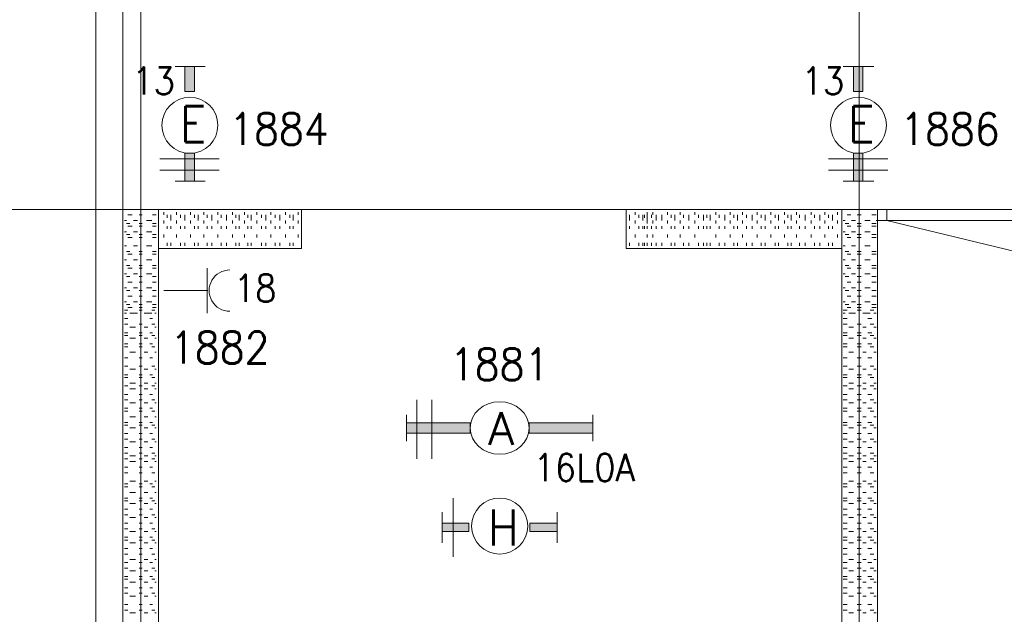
# Model space of a CAD drawing. Header units: metres. Extents: x -167 to -48, y -1901 to -1817.
# Tile 7 of 55: x -152.13 to -146.64, y -1855.02 to -1851.7. Entities that reach past the tile are written whole.
import ezdxf
from ezdxf.enums import TextEntityAlignment as Align

# ---------------------------------------------------------------- set-up
doc = ezdxf.new("R2010")
doc.units = ezdxf.units.M
doc.header["$MEASUREMENT"] = 0
doc.layers.add('Level 1', color=1, linetype='Continuous', lineweight=0)
doc.styles.add('Style-STANDARD', font='STANDARD.shx')

# ---------------------------------------------------------------- blocks, each defined once
blk = doc.blocks.new('1260')
at = {"layer": 'Level 1', "color": 1, "linetype": 'Continuous', "lineweight": 0}
for p, q in [((-630.0001, -100), (-630.0001, 100)), ((630.0001, -100), (630.0001, 100))]:
    blk.add_line(p, q, dxfattribs=at)
blk.add_circle((0, 0), 200, dxfattribs=at)
at = {"layer": 'Level 1', "color": 1, "linetype": 'Continuous', "lineweight": 0, "extrusion": (0, 0, -1)}
blk.add_solid([(200, 40), (630.0001, 40), (200, -40), (630.0001, -40)], dxfattribs=at)
at = {"layer": 'Level 1', "color": 1, "linetype": 'Continuous', "lineweight": 0}
blk.add_solid([(200, -40), (630.0001, -40), (200, 40), (630.0001, 40)], dxfattribs=at)
for points in [[(-200, 40), (-630.0001, 40), (-630.0001, -40), (-200, -40)], [(200, -40), (630.0001, -40), (630.0001, 40), (200, 40)]]:
    blk.add_3dface(points, dxfattribs=at)
at = {"layer": 'Level 1', "color": 1, "linetype": 'Continuous', "lineweight": 0, "style": 'Style-STANDARD'}
blk.add_text('A', height=250, dxfattribs=at).set_placement((-77.7681, -128.6793))

msp = doc.modelspace()

# ---------------------------------------------------------------- linework, layer by layer
at = {"layer": 'Level 1', "color": 11, "linetype": 'Continuous', "lineweight": 0}
for p, q in [((-151.4546, -1838.6015), (-151.4546, -1865.3203)), ((-147.4507, -1838.6015), (-147.4507, -1865.3359)), ((-153.3511, -1852.7578), (-53.8081, -1852.7578))]:
    msp.add_line(p, q, dxfattribs=at)
at = {"layer": 'Level 1', "color": 1, "linetype": 'Continuous', "lineweight": 0}
for p, q in [((-151.7046, -1843.5547), (-151.7046, -1852.5078)), ((-151.5542, -1849.4921), (-151.5542, -1852.7578)), ((-151.2632, -1851.961), (-151.0952, -1851.961)), ((-147.5405, -1851.961), (-147.3687, -1851.961)), ((-151.7046, -1858.6953), (-151.7046, -1852.5078)), ((-151.3491, -1852.4766), (-151.0171, -1852.4766)), ((-147.6226, -1852.4766), (-147.2905, -1852.4766)), ((-151.3491, -1852.539), (-151.0171, -1852.539)), ((-147.6226, -1852.539), (-147.2905, -1852.539)), ((-151.2632, -1852.6015), (-151.0952, -1852.6015)), ((-147.5405, -1852.6015), (-147.3687, -1852.6015)), ((-151.5542, -1858.5702), (-151.5542, -1852.7578)), ((-150.5581, -1852.7578), (-151.5542, -1852.7578)), ((-151.5542, -1852.7578), (-63.644, -1852.7578)), ((-151.5034, -1852.789), (-151.5269, -1852.789)), ((-151.4468, -1852.789), (-151.4644, -1852.789)), ((-151.3687, -1852.789), (-151.3901, -1852.789)), ((-151.3569, -1858.3671), (-151.3569, -1852.7578)), ((-151.3569, -1852.8202), (-151.3569, -1852.789)), ((-151.3257, -1852.789), (-151.3257, -1852.7734)), ((-151.3081, -1852.8046), (-151.3081, -1852.789)), ((-151.2866, -1852.8202), (-151.2866, -1852.789)), ((-151.2554, -1852.789), (-151.2554, -1852.7734)), ((-151.2339, -1852.8046), (-151.2339, -1852.789)), ((-151.2085, -1852.8202), (-151.2085, -1852.789)), ((-151.1772, -1852.789), (-151.1772, -1852.7734)), ((-151.1558, -1852.8046), (-151.1558, -1852.789)), ((-151.1343, -1852.8202), (-151.1343, -1852.789)), ((-151.103, -1852.789), (-151.103, -1852.7734)), ((-151.0855, -1852.8046), (-151.0855, -1852.789)), ((-151.0581, -1852.8202), (-151.0581, -1852.789)), ((-151.0249, -1852.789), (-151.0249, -1852.7734)), ((-151.0073, -1852.8046), (-151.0073, -1852.789)), ((-150.9761, -1852.8202), (-150.9761, -1852.789)), ((-150.9429, -1852.789), (-150.9429, -1852.7734)), ((-150.9253, -1852.8046), (-150.9253, -1852.789)), ((-150.9058, -1852.8202), (-150.9058, -1852.789)), ((-150.8765, -1852.789), (-150.8765, -1852.7734)), ((-150.8589, -1852.8046), (-150.8589, -1852.789)), ((-150.8394, -1852.8202), (-150.8394, -1852.789)), ((-150.8081, -1852.789), (-150.8081, -1852.7734)), ((-150.7827, -1852.8046), (-150.7827, -1852.789)), ((-150.7573, -1852.8202), (-150.7573, -1852.789)), ((-150.73, -1852.789), (-150.73, -1852.7734)), ((-150.7065, -1852.8046), (-150.7065, -1852.789)), ((-150.6792, -1852.8202), (-150.6792, -1852.789)), ((-150.648, -1852.789), (-150.648, -1852.7734)), ((-150.6245, -1852.8046), (-150.6245, -1852.789)), ((-150.605, -1852.8202), (-150.605, -1852.789)), ((-150.5776, -1852.789), (-150.5776, -1852.7734)), ((-150.5581, -1852.7578), (-150.5581, -1852.9765)), ((-150.5581, -1852.8046), (-150.5581, -1852.789)), ((-148.7495, -1852.7578), (-148.7495, -1852.9765)), ((-147.5483, -1852.7578), (-148.7495, -1852.7578)), ((-148.73, -1852.8202), (-148.73, -1852.789)), ((-148.6987, -1852.789), (-148.6987, -1852.7734)), ((-148.6792, -1852.8046), (-148.6792, -1852.789)), ((-148.6558, -1852.8202), (-148.6558, -1852.789)), ((-148.648, -1852.8046), (-148.648, -1852.789)), ((-148.6323, -1852.789), (-148.6323, -1852.7734)), ((-148.6323, -1852.8202), (-148.6323, -1852.789)), ((-148.6089, -1852.8046), (-148.6089, -1852.789)), ((-148.6011, -1852.789), (-148.6011, -1852.7734)), ((-148.5816, -1852.8046), (-148.5816, -1852.789)), ((-148.5816, -1852.8202), (-148.5816, -1852.789)), ((-148.5503, -1852.8202), (-148.5503, -1852.789)), ((-148.519, -1852.789), (-148.519, -1852.7734)), ((-148.4995, -1852.8046), (-148.4995, -1852.789)), ((-148.478, -1852.8202), (-148.478, -1852.789)), ((-148.4487, -1852.789), (-148.4487, -1852.7734)), ((-148.4292, -1852.8046), (-148.4292, -1852.789)), ((-148.3999, -1852.8202), (-148.3999, -1852.789)), ((-148.3667, -1852.789), (-148.3667, -1852.7734)), ((-148.3472, -1852.8046), (-148.3472, -1852.789)), ((-148.3179, -1852.8202), (-148.3179, -1852.789)), ((-148.3003, -1852.8046), (-148.3003, -1852.789)), ((-148.2808, -1852.8202), (-148.2808, -1852.789)), ((-148.2495, -1852.789), (-148.2495, -1852.7734)), ((-148.2319, -1852.8046), (-148.2319, -1852.789)), ((-148.1987, -1852.8202), (-148.1987, -1852.789)), ((-148.1694, -1852.789), (-148.1694, -1852.7734)), ((-148.1499, -1852.8046), (-148.1499, -1852.789)), ((-148.1284, -1852.8202), (-148.1284, -1852.789)), ((-148.1011, -1852.789), (-148.1011, -1852.7734)), ((-148.0796, -1852.8046), (-148.0796, -1852.789)), ((-148.0464, -1852.8202), (-148.0464, -1852.789)), ((-148.019, -1852.789), (-148.019, -1852.7734)), ((-147.9976, -1852.8046), (-147.9976, -1852.789)), ((-147.9741, -1852.8202), (-147.9741, -1852.789)), ((-147.9429, -1852.789), (-147.9429, -1852.7734)), ((-147.9194, -1852.8046), (-147.9194, -1852.789)), ((-147.8999, -1852.8202), (-147.8999, -1852.789)), ((-147.8667, -1852.789), (-147.8667, -1852.7734)), ((-147.8491, -1852.8046), (-147.8491, -1852.789)), ((-147.8296, -1852.8202), (-147.8296, -1852.789)), ((-147.8003, -1852.789), (-147.8003, -1852.7734)), ((-147.7827, -1852.8046), (-147.7827, -1852.789)), ((-147.7515, -1852.8202), (-147.7515, -1852.789)), ((-147.7183, -1852.789), (-147.7183, -1852.7734)), ((-147.7007, -1852.8046), (-147.7007, -1852.789)), ((-147.6694, -1852.8202), (-147.6694, -1852.789)), ((-147.6421, -1852.789), (-147.6421, -1852.7734)), ((-147.6226, -1852.8046), (-147.6226, -1852.789)), ((-147.5991, -1852.8202), (-147.5991, -1852.789)), ((-147.5718, -1852.789), (-147.5718, -1852.7734)), ((-147.5483, -1860.1484), (-147.5483, -1852.7578)), ((-147.4976, -1852.789), (-147.5171, -1852.789)), ((-147.439, -1852.789), (-147.4624, -1852.789)), ((-147.3569, -1852.789), (-147.3804, -1852.789)), ((-147.3491, -1860.1484), (-147.3491, -1852.7578)), ((-147.2964, -1852.7578), (-147.2964, -1852.8202)), ((-151.5347, -1852.8202), (-151.5464, -1852.8202)), ((-151.5151, -1852.836), (-151.5347, -1852.836)), ((-151.5034, -1852.8516), (-151.5269, -1852.8516)), ((-151.4722, -1852.8202), (-151.4956, -1852.8202)), ((-151.4468, -1852.836), (-151.4644, -1852.836)), ((-151.4468, -1852.8516), (-151.4644, -1852.8516)), ((-151.394, -1852.8202), (-151.4233, -1852.8202)), ((-151.3687, -1852.836), (-151.3901, -1852.836)), ((-151.3687, -1852.8516), (-151.3901, -1852.8516)), ((-151.3569, -1852.8672), (-151.3569, -1852.8516)), ((-151.3257, -1852.836), (-151.3257, -1852.8202)), ((-151.3081, -1852.8672), (-151.3081, -1852.8516)), ((-151.2866, -1852.8672), (-151.2866, -1852.8516)), ((-151.2554, -1852.836), (-151.2554, -1852.8202)), ((-151.2339, -1852.8672), (-151.2339, -1852.8516)), ((-151.2085, -1852.8672), (-151.2085, -1852.8516)), ((-151.1772, -1852.836), (-151.1772, -1852.8202)), ((-151.1558, -1852.8672), (-151.1558, -1852.8516)), ((-151.1343, -1852.8672), (-151.1343, -1852.8516)), ((-151.103, -1852.836), (-151.103, -1852.8202)), ((-151.0855, -1852.8672), (-151.0855, -1852.8516)), ((-151.0581, -1852.8672), (-151.0581, -1852.8516)), ((-151.0249, -1852.836), (-151.0249, -1852.8202)), ((-151.0073, -1852.8672), (-151.0073, -1852.8516)), ((-150.9761, -1852.8672), (-150.9761, -1852.8516)), ((-150.9429, -1852.836), (-150.9429, -1852.8202)), ((-150.9253, -1852.8672), (-150.9253, -1852.8516)), ((-150.9058, -1852.8672), (-150.9058, -1852.8516)), ((-150.8765, -1852.836), (-150.8765, -1852.8202)), ((-150.8589, -1852.8672), (-150.8589, -1852.8516)), ((-150.8394, -1852.8672), (-150.8394, -1852.8516)), ((-150.8081, -1852.836), (-150.8081, -1852.8202)), ((-150.7827, -1852.8672), (-150.7827, -1852.8516)), ((-150.7573, -1852.8672), (-150.7573, -1852.8516)), ((-150.73, -1852.836), (-150.73, -1852.8202)), ((-150.7065, -1852.8672), (-150.7065, -1852.8516)), ((-150.6792, -1852.8672), (-150.6792, -1852.8516)), ((-150.648, -1852.836), (-150.648, -1852.8202)), ((-150.6245, -1852.8672), (-150.6245, -1852.8516)), ((-150.605, -1852.8672), (-150.605, -1852.8516)), ((-150.5776, -1852.836), (-150.5776, -1852.8202)), ((-150.5581, -1852.8672), (-150.5581, -1852.8516)), ((-148.73, -1852.8672), (-148.73, -1852.8516)), ((-148.6987, -1852.836), (-148.6987, -1852.8202)), ((-148.6792, -1852.8672), (-148.6792, -1852.8516)), ((-148.6558, -1852.8672), (-148.6558, -1852.8516)), ((-148.648, -1852.8672), (-148.648, -1852.8516)), ((-148.6323, -1852.836), (-148.6323, -1852.8202)), ((-148.6323, -1852.8672), (-148.6323, -1852.8516)), ((-148.6089, -1852.8672), (-148.6089, -1852.8516)), ((-148.6011, -1852.836), (-148.6011, -1852.8202)), ((-148.5816, -1852.8672), (-148.5816, -1852.8516)), ((-148.5503, -1852.8672), (-148.5503, -1852.8516)), ((-148.519, -1852.836), (-148.519, -1852.8202)), ((-148.4995, -1852.8672), (-148.4995, -1852.8516)), ((-148.478, -1852.8672), (-148.478, -1852.8516)), ((-148.4487, -1852.836), (-148.4487, -1852.8202)), ((-148.4292, -1852.8672), (-148.4292, -1852.8516)), ((-148.3999, -1852.8672), (-148.3999, -1852.8516)), ((-148.3667, -1852.836), (-148.3667, -1852.8202)), ((-148.3472, -1852.8672), (-148.3472, -1852.8516)), ((-148.3179, -1852.8672), (-148.3179, -1852.8516)), ((-148.3003, -1852.8672), (-148.3003, -1852.8516)), ((-148.2808, -1852.8672), (-148.2808, -1852.8516)), ((-148.2495, -1852.836), (-148.2495, -1852.8202)), ((-148.2319, -1852.8672), (-148.2319, -1852.8516)), ((-148.1987, -1852.8672), (-148.1987, -1852.8516)), ((-148.1694, -1852.836), (-148.1694, -1852.8202)), ((-148.1499, -1852.8672), (-148.1499, -1852.8516)), ((-148.1284, -1852.8672), (-148.1284, -1852.8516)), ((-148.1011, -1852.836), (-148.1011, -1852.8202)), ((-148.0796, -1852.8672), (-148.0796, -1852.8516)), ((-148.0464, -1852.8672), (-148.0464, -1852.8516)), ((-148.019, -1852.836), (-148.019, -1852.8202)), ((-147.9976, -1852.8672), (-147.9976, -1852.8516)), ((-147.9741, -1852.8672), (-147.9741, -1852.8516)), ((-147.9429, -1852.836), (-147.9429, -1852.8202)), ((-147.9194, -1852.8672), (-147.9194, -1852.8516)), ((-147.8999, -1852.8672), (-147.8999, -1852.8516)), ((-147.8667, -1852.836), (-147.8667, -1852.8202)), ((-147.8491, -1852.8672), (-147.8491, -1852.8516)), ((-147.8296, -1852.8672), (-147.8296, -1852.8516)), ((-147.8003, -1852.836), (-147.8003, -1852.8202)), ((-147.7827, -1852.8672), (-147.7827, -1852.8516)), ((-147.7515, -1852.8672), (-147.7515, -1852.8516)), ((-147.7183, -1852.836), (-147.7183, -1852.8202)), ((-147.7007, -1852.8672), (-147.7007, -1852.8516)), ((-147.6694, -1852.8672), (-147.6694, -1852.8516)), ((-147.6421, -1852.836), (-147.6421, -1852.8202)), ((-147.6226, -1852.8672), (-147.6226, -1852.8516)), ((-147.5991, -1852.8672), (-147.5991, -1852.8516)), ((-147.5718, -1852.836), (-147.5718, -1852.8202)), ((-147.5288, -1852.8202), (-147.5405, -1852.8202)), ((-147.5093, -1852.836), (-147.5288, -1852.836)), ((-147.4976, -1852.8516), (-147.5171, -1852.8516)), ((-147.4722, -1852.8202), (-147.4936, -1852.8202)), ((-147.439, -1852.836), (-147.4624, -1852.836)), ((-147.439, -1852.8516), (-147.4624, -1852.8516)), ((-147.3901, -1852.8202), (-147.4194, -1852.8202)), ((-147.3569, -1852.836), (-147.3804, -1852.836)), ((-147.3569, -1852.8516), (-147.3804, -1852.8516)), ((-147.3569, -1852.8202), (-143.5659, -1852.8202)), ((-147.2964, -1852.8202), (-146.4565, -1853.0234)), ((-151.5347, -1852.8828), (-151.5464, -1852.8828)), ((-151.5151, -1852.8984), (-151.5347, -1852.8984)), ((-151.4722, -1852.8828), (-151.4956, -1852.8828)), ((-151.4468, -1852.8984), (-151.4644, -1852.8984)), ((-151.394, -1852.8828), (-151.4233, -1852.8828)), ((-151.3687, -1852.8984), (-151.3901, -1852.8984)), ((-151.3257, -1852.9141), (-151.3257, -1852.8984)), ((-151.2554, -1852.9141), (-151.2554, -1852.8984)), ((-151.1772, -1852.9141), (-151.1772, -1852.8984)), ((-151.103, -1852.9141), (-151.103, -1852.8984)), ((-151.0249, -1852.9141), (-151.0249, -1852.8984)), ((-150.9429, -1852.9141), (-150.9429, -1852.8984)), ((-150.8765, -1852.9141), (-150.8765, -1852.8984)), ((-150.8081, -1852.9141), (-150.8081, -1852.8984)), ((-150.73, -1852.9141), (-150.73, -1852.8984)), ((-150.648, -1852.9141), (-150.648, -1852.8984)), ((-150.5776, -1852.9141), (-150.5776, -1852.8984)), ((-148.6987, -1852.9141), (-148.6987, -1852.8984)), ((-148.6323, -1852.9141), (-148.6323, -1852.8984)), ((-148.6011, -1852.9141), (-148.6011, -1852.8984)), ((-148.519, -1852.9141), (-148.519, -1852.8984)), ((-148.4487, -1852.9141), (-148.4487, -1852.8984)), ((-148.3667, -1852.9141), (-148.3667, -1852.8984)), ((-148.2495, -1852.9141), (-148.2495, -1852.8984)), ((-148.1694, -1852.9141), (-148.1694, -1852.8984)), ((-148.1011, -1852.9141), (-148.1011, -1852.8984)), ((-148.019, -1852.9141), (-148.019, -1852.8984)), ((-147.9429, -1852.9141), (-147.9429, -1852.8984)), ((-147.8667, -1852.9141), (-147.8667, -1852.8984)), ((-147.8003, -1852.9141), (-147.8003, -1852.8984)), ((-147.7183, -1852.9141), (-147.7183, -1852.8984)), ((-147.6421, -1852.9141), (-147.6421, -1852.8984)), ((-147.5718, -1852.9141), (-147.5718, -1852.8984)), ((-147.5288, -1852.8828), (-147.5405, -1852.8828)), ((-147.5093, -1852.8984), (-147.5288, -1852.8984)), ((-147.4722, -1852.8828), (-147.4936, -1852.8828)), ((-147.439, -1852.8984), (-147.4624, -1852.8984)), ((-147.3901, -1852.8828), (-147.4194, -1852.8828)), ((-147.3569, -1852.8984), (-147.3804, -1852.8984)), ((-151.5347, -1852.9609), (-151.5464, -1852.9609)), ((-151.5034, -1852.9141), (-151.5269, -1852.9141)), ((-151.4722, -1852.9609), (-151.4956, -1852.9609)), ((-151.4468, -1852.9141), (-151.4644, -1852.9141)), ((-151.394, -1852.9609), (-151.4233, -1852.9609)), ((-151.3687, -1852.9141), (-151.3901, -1852.9141)), ((-151.3569, -1852.9609), (-151.3569, -1852.9453)), ((-151.3081, -1852.9609), (-151.3081, -1852.9453)), ((-151.2866, -1852.9609), (-151.2866, -1852.9453)), ((-151.2339, -1852.9609), (-151.2339, -1852.9453)), ((-151.2085, -1852.9609), (-151.2085, -1852.9453)), ((-151.1558, -1852.9609), (-151.1558, -1852.9453)), ((-151.1343, -1852.9609), (-151.1343, -1852.9453)), ((-151.0855, -1852.9609), (-151.0855, -1852.9453)), ((-151.0581, -1852.9609), (-151.0581, -1852.9453)), ((-151.0073, -1852.9609), (-151.0073, -1852.9453)), ((-150.9761, -1852.9609), (-150.9761, -1852.9453)), ((-150.9253, -1852.9609), (-150.9253, -1852.9453)), ((-150.9058, -1852.9609), (-150.9058, -1852.9453)), ((-150.8589, -1852.9609), (-150.8589, -1852.9453)), ((-150.8394, -1852.9609), (-150.8394, -1852.9453)), ((-150.7827, -1852.9609), (-150.7827, -1852.9453)), ((-150.7573, -1852.9609), (-150.7573, -1852.9453)), ((-150.7065, -1852.9609), (-150.7065, -1852.9453)), ((-150.6792, -1852.9609), (-150.6792, -1852.9453)), ((-150.6245, -1852.9609), (-150.6245, -1852.9453)), ((-150.605, -1852.9609), (-150.605, -1852.9453)), ((-150.5581, -1852.9609), (-150.5581, -1852.9453)), ((-148.73, -1852.9609), (-148.73, -1852.9453)), ((-148.6792, -1852.9609), (-148.6792, -1852.9453)), ((-148.6558, -1852.9609), (-148.6558, -1852.9453)), ((-148.648, -1852.9609), (-148.648, -1852.9453)), ((-148.6323, -1852.9609), (-148.6323, -1852.9453)), ((-148.6089, -1852.9609), (-148.6089, -1852.9453)), ((-148.5816, -1852.9609), (-148.5816, -1852.9453)), ((-148.5503, -1852.9609), (-148.5503, -1852.9453)), ((-148.4995, -1852.9609), (-148.4995, -1852.9453)), ((-148.478, -1852.9609), (-148.478, -1852.9453)), ((-148.4292, -1852.9609), (-148.4292, -1852.9453)), ((-148.3999, -1852.9609), (-148.3999, -1852.9453)), ((-148.3472, -1852.9609), (-148.3472, -1852.9453)), ((-148.3179, -1852.9609), (-148.3179, -1852.9453)), ((-148.3003, -1852.9609), (-148.3003, -1852.9453)), ((-148.2808, -1852.9609), (-148.2808, -1852.9453)), ((-148.2319, -1852.9609), (-148.2319, -1852.9453)), ((-148.1987, -1852.9609), (-148.1987, -1852.9453)), ((-148.1499, -1852.9609), (-148.1499, -1852.9453)), ((-148.1284, -1852.9609), (-148.1284, -1852.9453)), ((-148.0796, -1852.9609), (-148.0796, -1852.9453)), ((-148.0464, -1852.9609), (-148.0464, -1852.9453)), ((-147.9976, -1852.9609), (-147.9976, -1852.9453)), ((-147.9741, -1852.9609), (-147.9741, -1852.9453)), ((-147.9194, -1852.9609), (-147.9194, -1852.9453)), ((-147.8999, -1852.9609), (-147.8999, -1852.9453)), ((-147.8491, -1852.9609), (-147.8491, -1852.9453)), ((-147.8296, -1852.9609), (-147.8296, -1852.9453)), ((-147.7827, -1852.9609), (-147.7827, -1852.9453)), ((-147.7515, -1852.9609), (-147.7515, -1852.9453)), ((-147.7007, -1852.9609), (-147.7007, -1852.9453)), ((-147.6694, -1852.9609), (-147.6694, -1852.9453)), ((-147.6226, -1852.9609), (-147.6226, -1852.9453)), ((-147.5991, -1852.9609), (-147.5991, -1852.9453)), ((-147.5288, -1852.9609), (-147.5405, -1852.9609)), ((-147.4976, -1852.9141), (-147.5171, -1852.9141)), ((-147.4722, -1852.9609), (-147.4936, -1852.9609)), ((-147.439, -1852.9141), (-147.4624, -1852.9141)), ((-147.3901, -1852.9609), (-147.4194, -1852.9609)), ((-147.3569, -1852.9141), (-147.3804, -1852.9141)), ((-151.5151, -1852.9921), (-151.5347, -1852.9921)), ((-151.5034, -1853.0078), (-151.5269, -1853.0078)), ((-151.4468, -1852.9921), (-151.4644, -1852.9921)), ((-151.4468, -1853.0078), (-151.4644, -1853.0078)), ((-151.3687, -1852.9921), (-151.3901, -1852.9921)), ((-151.3687, -1853.0078), (-151.3901, -1853.0078)), ((-151.3569, -1852.9765), (-150.5581, -1852.9765)), ((-148.7495, -1852.9765), (-147.5483, -1852.9765)), ((-147.5093, -1852.9921), (-147.5288, -1852.9921)), ((-147.4976, -1853.0078), (-147.5171, -1853.0078)), ((-147.439, -1852.9921), (-147.4624, -1852.9921)), ((-147.439, -1853.0078), (-147.4624, -1853.0078)), ((-147.3569, -1852.9921), (-147.3804, -1852.9921)), ((-147.3569, -1853.0078), (-147.3804, -1853.0078)), ((-151.5347, -1853.039), (-151.5464, -1853.039)), ((-151.5151, -1853.0703), (-151.5347, -1853.0703)), ((-151.4722, -1853.039), (-151.4956, -1853.039)), ((-151.4468, -1853.0703), (-151.4644, -1853.0703)), ((-151.394, -1853.039), (-151.4233, -1853.039)), ((-151.3687, -1853.0703), (-151.3901, -1853.0703)), ((-147.5288, -1853.039), (-147.5405, -1853.039)), ((-147.5093, -1853.0703), (-147.5288, -1853.0703)), ((-147.4722, -1853.039), (-147.4936, -1853.039)), ((-147.439, -1853.0703), (-147.4624, -1853.0703)), ((-147.3901, -1853.039), (-147.4194, -1853.039)), ((-147.3569, -1853.0703), (-147.3804, -1853.0703)), ((-151.5347, -1853.1172), (-151.5464, -1853.1172)), ((-151.5034, -1853.086), (-151.5269, -1853.086)), ((-151.4722, -1853.1172), (-151.4956, -1853.1172)), ((-151.4468, -1853.086), (-151.4644, -1853.086)), ((-151.394, -1853.1172), (-151.4233, -1853.1172)), ((-151.3687, -1853.086), (-151.3901, -1853.086)), ((-151.0855, -1853.086), (-151.0855, -1853.3359)), ((-147.5288, -1853.1172), (-147.5405, -1853.1172)), ((-147.4976, -1853.086), (-147.5171, -1853.086)), ((-147.4722, -1853.1172), (-147.4936, -1853.1172)), ((-147.439, -1853.086), (-147.4624, -1853.086)), ((-147.3901, -1853.1172), (-147.4194, -1853.1172)), ((-147.3569, -1853.086), (-147.3804, -1853.086)), ((-151.5151, -1853.1328), (-151.5347, -1853.1328)), ((-151.5034, -1853.164), (-151.5269, -1853.164)), ((-151.4468, -1853.1328), (-151.4644, -1853.1328)), ((-151.4468, -1853.164), (-151.4644, -1853.164)), ((-151.3687, -1853.1328), (-151.3901, -1853.1328)), ((-151.3687, -1853.164), (-151.3901, -1853.164)), ((-147.5093, -1853.1328), (-147.5288, -1853.1328)), ((-147.4976, -1853.164), (-147.5171, -1853.164)), ((-147.439, -1853.1328), (-147.4624, -1853.1328)), ((-147.439, -1853.164), (-147.4624, -1853.164)), ((-147.3569, -1853.1328), (-147.3804, -1853.1328)), ((-147.3569, -1853.164), (-147.3804, -1853.164)), ((-151.5347, -1853.1953), (-151.5464, -1853.1953)), ((-151.5151, -1853.2109), (-151.5347, -1853.2109)), ((-151.4722, -1853.1953), (-151.4956, -1853.1953)), ((-151.4468, -1853.2109), (-151.4644, -1853.2109)), ((-151.394, -1853.1953), (-151.4233, -1853.1953)), ((-151.3687, -1853.2109), (-151.3901, -1853.2109)), ((-151.3257, -1853.2109), (-151.0816, -1853.2109)), ((-147.5288, -1853.1953), (-147.5405, -1853.1953)), ((-147.5093, -1853.2109), (-147.5288, -1853.2109)), ((-147.4722, -1853.1953), (-147.4936, -1853.1953)), ((-147.439, -1853.2109), (-147.4624, -1853.2109)), ((-147.3901, -1853.1953), (-147.4194, -1853.1953)), ((-147.3569, -1853.2109), (-147.3804, -1853.2109)), ((-151.5347, -1853.2734), (-151.5464, -1853.2734)), ((-151.5151, -1853.2891), (-151.5347, -1853.2891)), ((-151.5034, -1853.2421), (-151.5269, -1853.2421)), ((-151.4722, -1853.2734), (-151.4956, -1853.2734)), ((-151.4468, -1853.2421), (-151.4644, -1853.2421)), ((-151.4468, -1853.2891), (-151.4644, -1853.2891)), ((-151.394, -1853.2734), (-151.4233, -1853.2734)), ((-151.3687, -1853.2421), (-151.3901, -1853.2421)), ((-151.3687, -1853.2891), (-151.3901, -1853.2891)), ((-147.5288, -1853.2734), (-147.5405, -1853.2734)), ((-147.5093, -1853.2891), (-147.5288, -1853.2891)), ((-147.4976, -1853.2421), (-147.5171, -1853.2421)), ((-147.4722, -1853.2734), (-147.4936, -1853.2734)), ((-147.439, -1853.2421), (-147.4624, -1853.2421)), ((-147.439, -1853.2891), (-147.4624, -1853.2891)), ((-147.3901, -1853.2734), (-147.4194, -1853.2734)), ((-147.3569, -1853.2421), (-147.3804, -1853.2421)), ((-147.3569, -1853.2891), (-147.3804, -1853.2891)), ((-151.5464, -1853.3203), (-151.5269, -1853.3203)), ((-151.5347, -1853.3359), (-151.5464, -1853.3359)), ((-151.5034, -1853.3047), (-151.5269, -1853.3047)), ((-151.5151, -1853.3359), (-151.4839, -1853.3359)), ((-151.4722, -1853.3359), (-151.4956, -1853.3359)), ((-151.4468, -1853.3047), (-151.4644, -1853.3047)), ((-151.4644, -1853.3203), (-151.4468, -1853.3203)), ((-151.4351, -1853.3359), (-151.4155, -1853.3359)), ((-151.394, -1853.3359), (-151.4233, -1853.3359)), ((-151.394, -1853.3203), (-151.3765, -1853.3203)), ((-151.3687, -1853.3047), (-151.3901, -1853.3047)), ((-151.3765, -1853.3359), (-151.3687, -1853.3359)), ((-147.5405, -1853.3203), (-147.5171, -1853.3203)), ((-147.5288, -1853.3359), (-147.5405, -1853.3359)), ((-147.4976, -1853.3047), (-147.5171, -1853.3047)), ((-147.5093, -1853.3359), (-147.4819, -1853.3359)), ((-147.4722, -1853.3359), (-147.4936, -1853.3359)), ((-147.439, -1853.3047), (-147.4624, -1853.3047)), ((-147.4624, -1853.3203), (-147.439, -1853.3203)), ((-147.4312, -1853.3359), (-147.4116, -1853.3359)), ((-147.3901, -1853.3359), (-147.4194, -1853.3359)), ((-147.3901, -1853.3203), (-147.3687, -1853.3203)), ((-147.3569, -1853.3047), (-147.3804, -1853.3047)), ((-147.3687, -1853.3359), (-147.3569, -1853.3359)), ((-151.5464, -1853.3672), (-151.5269, -1853.3672)), ((-151.5464, -1853.3984), (-151.5269, -1853.3984)), ((-151.4644, -1853.3984), (-151.4468, -1853.3984)), ((-151.4038, -1853.3672), (-151.3901, -1853.3672)), ((-151.394, -1853.3984), (-151.3765, -1853.3984)), ((-147.5405, -1853.3672), (-147.5171, -1853.3672)), ((-147.5405, -1853.3984), (-147.5171, -1853.3984)), ((-147.4624, -1853.3984), (-147.439, -1853.3984)), ((-147.4019, -1853.3672), (-147.3804, -1853.3672)), ((-147.3901, -1853.3984), (-147.3687, -1853.3984)), ((-151.5464, -1853.4453), (-151.5269, -1853.4453)), ((-151.5151, -1853.414), (-151.4839, -1853.414)), ((-151.4644, -1853.4453), (-151.4468, -1853.4453)), ((-151.4351, -1853.414), (-151.4155, -1853.414)), ((-151.4038, -1853.4453), (-151.3901, -1853.4453)), ((-151.3765, -1853.414), (-151.3687, -1853.414)), ((-147.5405, -1853.4453), (-147.5171, -1853.4453)), ((-147.5093, -1853.414), (-147.4819, -1853.414)), ((-147.4624, -1853.4453), (-147.439, -1853.4453)), ((-147.4312, -1853.414), (-147.4116, -1853.414)), ((-147.4019, -1853.4453), (-147.3804, -1853.4453)), ((-147.3687, -1853.414), (-147.3569, -1853.414)), ((-151.5464, -1853.4609), (-151.5269, -1853.4609)), ((-151.5464, -1853.5078), (-151.5269, -1853.5078)), ((-151.5151, -1853.4765), (-151.4839, -1853.4765)), ((-151.4644, -1853.4609), (-151.4468, -1853.4609)), ((-151.4644, -1853.5078), (-151.4468, -1853.5078)), ((-151.4351, -1853.4765), (-151.4155, -1853.4765)), ((-151.4038, -1853.5078), (-151.3901, -1853.5078)), ((-151.394, -1853.4609), (-151.3765, -1853.4609)), ((-151.3765, -1853.4765), (-151.3687, -1853.4765)), ((-147.5405, -1853.4609), (-147.5171, -1853.4609)), ((-147.5405, -1853.5078), (-147.5171, -1853.5078)), ((-147.5093, -1853.4765), (-147.4819, -1853.4765)), ((-147.4624, -1853.4609), (-147.439, -1853.4609)), ((-147.4624, -1853.5078), (-147.439, -1853.5078)), ((-147.4312, -1853.4765), (-147.4116, -1853.4765)), ((-147.4019, -1853.5078), (-147.3804, -1853.5078)), ((-147.3901, -1853.4609), (-147.3687, -1853.4609)), ((-147.3687, -1853.4765), (-147.3569, -1853.4765)), ((-151.5464, -1853.5235), (-151.5269, -1853.5235)), ((-151.5151, -1853.5547), (-151.4839, -1853.5547)), ((-151.4644, -1853.5235), (-151.4468, -1853.5235)), ((-151.4351, -1853.5547), (-151.4155, -1853.5547)), ((-151.394, -1853.5235), (-151.3765, -1853.5235)), ((-151.3765, -1853.5547), (-151.3687, -1853.5547)), ((-147.5405, -1853.5235), (-147.5171, -1853.5235)), ((-147.5093, -1853.5547), (-147.4819, -1853.5547)), ((-147.4624, -1853.5235), (-147.439, -1853.5235)), ((-147.4312, -1853.5547), (-147.4116, -1853.5547)), ((-147.3901, -1853.5235), (-147.3687, -1853.5235)), ((-147.3687, -1853.5547), (-147.3569, -1853.5547)), ((-151.5464, -1853.5859), (-151.5269, -1853.5859)), ((-151.4644, -1853.5859), (-151.4468, -1853.5859)), ((-151.4038, -1853.5859), (-151.3901, -1853.5859)), ((-147.5405, -1853.5859), (-147.5171, -1853.5859)), ((-147.4624, -1853.5859), (-147.439, -1853.5859)), ((-147.4019, -1853.5859), (-147.3804, -1853.5859)), ((-151.5464, -1853.6328), (-151.5269, -1853.6328)), ((-151.5151, -1853.6484), (-151.4839, -1853.6484)), ((-151.4644, -1853.6328), (-151.4468, -1853.6328)), ((-151.4351, -1853.6484), (-151.4155, -1853.6484)), ((-151.394, -1853.6328), (-151.3765, -1853.6328)), ((-151.3765, -1853.6484), (-151.3687, -1853.6484)), ((-147.5405, -1853.6328), (-147.5171, -1853.6328)), ((-147.5093, -1853.6484), (-147.4819, -1853.6484)), ((-147.4624, -1853.6328), (-147.439, -1853.6328)), ((-147.4312, -1853.6484), (-147.4116, -1853.6484)), ((-147.3901, -1853.6328), (-147.3687, -1853.6328)), ((-147.3687, -1853.6484), (-147.3569, -1853.6484)), ((-151.5464, -1853.6796), (-151.5269, -1853.6796)), ((-151.5464, -1853.6952), (-151.5269, -1853.6952)), ((-151.5151, -1853.7266), (-151.4839, -1853.7266)), ((-151.4644, -1853.6796), (-151.4468, -1853.6796)), ((-151.4644, -1853.6952), (-151.4468, -1853.6952)), ((-151.4351, -1853.7266), (-151.4155, -1853.7266)), ((-151.4038, -1853.6796), (-151.3901, -1853.6796)), ((-151.394, -1853.6952), (-151.3765, -1853.6952)), ((-151.3765, -1853.7266), (-151.3687, -1853.7266)), ((-147.5405, -1853.6796), (-147.5171, -1853.6796)), ((-147.5405, -1853.6952), (-147.5171, -1853.6952)), ((-147.5093, -1853.7266), (-147.4819, -1853.7266)), ((-147.4624, -1853.6796), (-147.439, -1853.6796)), ((-147.4624, -1853.6952), (-147.439, -1853.6952)), ((-147.4312, -1853.7266), (-147.4116, -1853.7266)), ((-147.4019, -1853.6796), (-147.3804, -1853.6796)), ((-147.3901, -1853.6952), (-147.3687, -1853.6952)), ((-147.3687, -1853.7266), (-147.3569, -1853.7266)), ((-151.5464, -1853.7422), (-151.5269, -1853.7422)), ((-151.5151, -1853.7578), (-151.4839, -1853.7578)), ((-151.4644, -1853.7422), (-151.4468, -1853.7422)), ((-151.4351, -1853.7578), (-151.4155, -1853.7578)), ((-151.394, -1853.7422), (-151.3765, -1853.7422)), ((-151.3765, -1853.7578), (-151.3687, -1853.7578)), ((-147.5405, -1853.7422), (-147.5171, -1853.7422)), ((-147.5093, -1853.7578), (-147.4819, -1853.7578)), ((-147.4624, -1853.7422), (-147.439, -1853.7422)), ((-147.4312, -1853.7578), (-147.4116, -1853.7578)), ((-147.3901, -1853.7422), (-147.3687, -1853.7422)), ((-147.3687, -1853.7578), (-147.3569, -1853.7578)), ((-151.5464, -1853.7891), (-151.5269, -1853.7891)), ((-151.5464, -1853.8203), (-151.5269, -1853.8203)), ((-151.5151, -1853.8359), (-151.4839, -1853.8359)), ((-151.4644, -1853.7891), (-151.4468, -1853.7891)), ((-151.4644, -1853.8203), (-151.4468, -1853.8203)), ((-151.4351, -1853.8359), (-151.4155, -1853.8359)), ((-151.4038, -1853.7891), (-151.3901, -1853.7891)), ((-151.394, -1853.8203), (-151.3765, -1853.8203)), ((-151.3765, -1853.8359), (-151.3687, -1853.8359)), ((-149.9155, -1853.8203), (-149.9155, -1854.1484)), ((-149.8335, -1853.8203), (-149.8335, -1854.1484)), ((-147.5405, -1853.7891), (-147.5171, -1853.7891)), ((-147.5405, -1853.8203), (-147.5171, -1853.8203)), ((-147.5093, -1853.8359), (-147.4819, -1853.8359)), ((-147.4624, -1853.7891), (-147.439, -1853.7891)), ((-147.4624, -1853.8203), (-147.439, -1853.8203)), ((-147.4312, -1853.8359), (-147.4116, -1853.8359)), ((-147.4019, -1853.7891), (-147.3804, -1853.7891)), ((-147.3901, -1853.8203), (-147.3687, -1853.8203)), ((-147.3687, -1853.8359), (-147.3569, -1853.8359)), ((-151.5464, -1853.8671), (-151.5269, -1853.8671)), ((-151.5464, -1853.8828), (-151.5269, -1853.8828)), ((-151.4644, -1853.8671), (-151.4468, -1853.8671)), ((-151.4644, -1853.8828), (-151.4468, -1853.8828)), ((-151.4038, -1853.8671), (-151.3901, -1853.8671)), ((-151.394, -1853.8828), (-151.3765, -1853.8828)), ((-147.5405, -1853.8671), (-147.5171, -1853.8671)), ((-147.5405, -1853.8828), (-147.5171, -1853.8828)), ((-147.4624, -1853.8671), (-147.439, -1853.8671)), ((-147.4624, -1853.8828), (-147.439, -1853.8828)), ((-147.4019, -1853.8671), (-147.3804, -1853.8671)), ((-147.3901, -1853.8828), (-147.3687, -1853.8828)), ((-151.5464, -1853.9454), (-151.5269, -1853.9454)), ((-151.5151, -1853.914), (-151.4839, -1853.914)), ((-151.4644, -1853.9454), (-151.4468, -1853.9454)), ((-151.4351, -1853.914), (-151.4155, -1853.914)), ((-151.4038, -1853.9454), (-151.3901, -1853.9454)), ((-151.3765, -1853.914), (-151.3687, -1853.914)), ((-147.5405, -1853.9454), (-147.5171, -1853.9454)), ((-147.5093, -1853.914), (-147.4819, -1853.914)), ((-147.4624, -1853.9454), (-147.439, -1853.9454)), ((-147.4312, -1853.914), (-147.4116, -1853.914)), ((-147.4019, -1853.9454), (-147.3804, -1853.9454)), ((-147.3687, -1853.914), (-147.3569, -1853.914)), ((-151.5464, -1853.961), (-151.5269, -1853.961)), ((-151.5151, -1853.9766), (-151.4839, -1853.9766)), ((-151.4644, -1853.961), (-151.4468, -1853.961)), ((-151.4351, -1853.9766), (-151.4155, -1853.9766)), ((-151.394, -1853.961), (-151.3765, -1853.961)), ((-151.3765, -1853.9766), (-151.3687, -1853.9766)), ((-147.5405, -1853.961), (-147.5171, -1853.961)), ((-147.5093, -1853.9766), (-147.4819, -1853.9766)), ((-147.4624, -1853.961), (-147.439, -1853.961)), ((-147.4312, -1853.9766), (-147.4116, -1853.9766)), ((-147.3901, -1853.961), (-147.3687, -1853.961)), ((-147.3687, -1853.9766), (-147.3569, -1853.9766)), ((-151.5464, -1854.0078), (-151.5269, -1854.0078)), ((-151.5464, -1854.039), (-151.5269, -1854.039)), ((-151.5151, -1854.0547), (-151.4839, -1854.0547)), ((-151.4644, -1854.0078), (-151.4468, -1854.0078)), ((-151.4644, -1854.039), (-151.4468, -1854.039)), ((-151.4351, -1854.0547), (-151.4155, -1854.0547)), ((-151.4038, -1854.0078), (-151.3901, -1854.0078)), ((-151.394, -1854.039), (-151.3765, -1854.039)), ((-151.3765, -1854.0547), (-151.3687, -1854.0547)), ((-147.5405, -1854.0078), (-147.5171, -1854.0078)), ((-147.5405, -1854.039), (-147.5171, -1854.039)), ((-147.5093, -1854.0547), (-147.4819, -1854.0547)), ((-147.4624, -1854.0078), (-147.439, -1854.0078)), ((-147.4624, -1854.039), (-147.439, -1854.039)), ((-147.4312, -1854.0547), (-147.4116, -1854.0547)), ((-147.4019, -1854.0078), (-147.3804, -1854.0078)), ((-147.3901, -1854.039), (-147.3687, -1854.039)), ((-147.3687, -1854.0547), (-147.3569, -1854.0547)), ((-151.5464, -1854.0859), (-151.5269, -1854.0859)), ((-151.4644, -1854.0859), (-151.4468, -1854.0859)), ((-151.4038, -1854.0859), (-151.3901, -1854.0859)), ((-147.5405, -1854.0859), (-147.5171, -1854.0859)), ((-147.4624, -1854.0859), (-147.439, -1854.0859)), ((-147.4019, -1854.0859), (-147.3804, -1854.0859)), ((-151.5464, -1854.1171), (-151.5269, -1854.1171)), ((-151.5464, -1854.1484), (-151.5269, -1854.1484)), ((-151.5151, -1854.1327), (-151.4839, -1854.1327)), ((-151.5151, -1854.164), (-151.4839, -1854.164)), ((-151.4644, -1854.1171), (-151.4468, -1854.1171)), ((-151.4644, -1854.1484), (-151.4468, -1854.1484)), ((-151.4351, -1854.1327), (-151.4155, -1854.1327)), ((-151.4351, -1854.164), (-151.4155, -1854.164)), ((-151.394, -1854.1171), (-151.3765, -1854.1171)), ((-151.394, -1854.1484), (-151.3765, -1854.1484)), ((-151.3765, -1854.1327), (-151.3687, -1854.1327)), ((-151.3765, -1854.164), (-151.3687, -1854.164)), ((-147.5405, -1854.1171), (-147.5171, -1854.1171)), ((-147.5405, -1854.1484), (-147.5171, -1854.1484)), ((-147.5093, -1854.1327), (-147.4819, -1854.1327)), ((-147.5093, -1854.164), (-147.4819, -1854.164)), ((-147.4624, -1854.1171), (-147.439, -1854.1171)), ((-147.4624, -1854.1484), (-147.439, -1854.1484)), ((-147.4312, -1854.1327), (-147.4116, -1854.1327)), ((-147.4312, -1854.164), (-147.4116, -1854.164)), ((-147.3901, -1854.1171), (-147.3687, -1854.1171)), ((-147.3901, -1854.1484), (-147.3687, -1854.1484)), ((-147.3687, -1854.1327), (-147.3569, -1854.1327)), ((-147.3687, -1854.164), (-147.3569, -1854.164)), ((-151.5464, -1854.1953), (-151.5269, -1854.1953)), ((-151.4644, -1854.1953), (-151.4468, -1854.1953)), ((-151.4038, -1854.1953), (-151.3901, -1854.1953)), ((-147.5405, -1854.1953), (-147.5171, -1854.1953)), ((-147.4624, -1854.1953), (-147.439, -1854.1953)), ((-147.4019, -1854.1953), (-147.3804, -1854.1953)), ((-151.5464, -1854.2266), (-151.5269, -1854.2266)), ((-151.5151, -1854.2734), (-151.4839, -1854.2734)), ((-151.4644, -1854.2266), (-151.4468, -1854.2266)), ((-151.4351, -1854.2734), (-151.4155, -1854.2734)), ((-151.394, -1854.2266), (-151.3765, -1854.2266)), ((-151.3765, -1854.2734), (-151.3687, -1854.2734)), ((-147.5405, -1854.2266), (-147.5171, -1854.2266)), ((-147.5093, -1854.2734), (-147.4819, -1854.2734)), ((-147.4624, -1854.2266), (-147.439, -1854.2266)), ((-147.4312, -1854.2734), (-147.4116, -1854.2734)), ((-147.3901, -1854.2266), (-147.3687, -1854.2266)), ((-147.3687, -1854.2734), (-147.3569, -1854.2734)), ((-151.5464, -1854.289), (-151.5269, -1854.289)), ((-151.5464, -1854.3046), (-151.5269, -1854.3046)), ((-151.4644, -1854.289), (-151.4468, -1854.289)), ((-151.4644, -1854.3046), (-151.4468, -1854.3046)), ((-151.4038, -1854.289), (-151.3901, -1854.289)), ((-151.394, -1854.3046), (-151.3765, -1854.3046)), ((-147.5405, -1854.289), (-147.5171, -1854.289)), ((-147.5405, -1854.3046), (-147.5171, -1854.3046)), ((-147.4624, -1854.289), (-147.439, -1854.289)), ((-147.4624, -1854.3046), (-147.439, -1854.3046)), ((-147.4019, -1854.289), (-147.3804, -1854.289)), ((-147.3901, -1854.3046), (-147.3687, -1854.3046)), ((-151.5464, -1854.3671), (-151.5269, -1854.3671)), ((-151.5464, -1854.3827), (-151.5269, -1854.3827)), ((-151.5151, -1854.3359), (-151.4839, -1854.3359)), ((-151.4644, -1854.3671), (-151.4468, -1854.3671)), ((-151.4644, -1854.3827), (-151.4468, -1854.3827)), ((-151.4351, -1854.3359), (-151.4155, -1854.3359)), ((-151.4038, -1854.3671), (-151.3901, -1854.3671)), ((-151.394, -1854.3827), (-151.3765, -1854.3827)), ((-151.3765, -1854.3359), (-151.3687, -1854.3359)), ((-149.7144, -1854.3671), (-149.7144, -1854.6953)), ((-147.5405, -1854.3671), (-147.5171, -1854.3671)), ((-147.5405, -1854.3827), (-147.5171, -1854.3827)), ((-147.5093, -1854.3359), (-147.4819, -1854.3359)), ((-147.4624, -1854.3671), (-147.439, -1854.3671)), ((-147.4624, -1854.3827), (-147.439, -1854.3827)), ((-147.4312, -1854.3359), (-147.4116, -1854.3359)), ((-147.4019, -1854.3671), (-147.3804, -1854.3671)), ((-147.3901, -1854.3827), (-147.3687, -1854.3827)), ((-147.3687, -1854.3359), (-147.3569, -1854.3359)), ((-151.5464, -1854.4297), (-151.5269, -1854.4297)), ((-151.5151, -1854.3985), (-151.4839, -1854.3985)), ((-151.4644, -1854.4297), (-151.4468, -1854.4297)), ((-151.4351, -1854.3985), (-151.4155, -1854.3985)), ((-151.4038, -1854.4297), (-151.3901, -1854.4297)), ((-151.3765, -1854.3985), (-151.3687, -1854.3985)), ((-147.5405, -1854.4297), (-147.5171, -1854.4297)), ((-147.5093, -1854.3985), (-147.4819, -1854.3985)), ((-147.4624, -1854.4297), (-147.439, -1854.4297)), ((-147.4312, -1854.3985), (-147.4116, -1854.3985)), ((-147.4019, -1854.4297), (-147.3804, -1854.4297)), ((-147.3687, -1854.3985), (-147.3569, -1854.3985)), ((-151.5464, -1854.4609), (-151.5269, -1854.4609)), ((-151.5151, -1854.4766), (-151.4839, -1854.4766)), ((-151.4644, -1854.4609), (-151.4468, -1854.4609)), ((-151.4351, -1854.4766), (-151.4155, -1854.4766)), ((-151.394, -1854.4609), (-151.3765, -1854.4609)), ((-151.3765, -1854.4766), (-151.3687, -1854.4766)), ((-149.7749, -1854.4453), (-149.7749, -1854.6172)), ((-149.1343, -1854.4453), (-149.1343, -1854.6172)), ((-147.5405, -1854.4609), (-147.5171, -1854.4609)), ((-147.5093, -1854.4766), (-147.4819, -1854.4766)), ((-147.4624, -1854.4609), (-147.439, -1854.4609)), ((-147.4312, -1854.4766), (-147.4116, -1854.4766)), ((-147.3901, -1854.4609), (-147.3687, -1854.4609)), ((-147.3687, -1854.4766), (-147.3569, -1854.4766)), ((-151.5464, -1854.5078), (-151.5269, -1854.5078)), ((-151.5464, -1854.539), (-151.5269, -1854.539)), ((-151.5151, -1854.5546), (-151.4839, -1854.5546)), ((-151.4644, -1854.5078), (-151.4468, -1854.5078)), ((-151.4644, -1854.539), (-151.4468, -1854.539)), ((-151.4351, -1854.5546), (-151.4155, -1854.5546)), ((-151.4038, -1854.5078), (-151.3901, -1854.5078)), ((-151.394, -1854.539), (-151.3765, -1854.539)), ((-151.3765, -1854.5546), (-151.3687, -1854.5546)), ((-147.5405, -1854.5078), (-147.5171, -1854.5078)), ((-147.5405, -1854.539), (-147.5171, -1854.539)), ((-147.5093, -1854.5546), (-147.4819, -1854.5546)), ((-147.4624, -1854.5078), (-147.439, -1854.5078)), ((-147.4624, -1854.539), (-147.439, -1854.539)), ((-147.4312, -1854.5546), (-147.4116, -1854.5546)), ((-147.4019, -1854.5078), (-147.3804, -1854.5078)), ((-147.3901, -1854.539), (-147.3687, -1854.539)), ((-147.3687, -1854.5546), (-147.3569, -1854.5546)), ((-151.5464, -1854.5859), (-151.5269, -1854.5859)), ((-151.5464, -1854.6015), (-151.5269, -1854.6015)), ((-151.4644, -1854.5859), (-151.4468, -1854.5859)), ((-151.4644, -1854.6015), (-151.4468, -1854.6015)), ((-151.4038, -1854.5859), (-151.3901, -1854.5859)), ((-151.394, -1854.6015), (-151.3765, -1854.6015)), ((-147.5405, -1854.5859), (-147.5171, -1854.5859)), ((-147.5405, -1854.6015), (-147.5171, -1854.6015)), ((-147.4624, -1854.5859), (-147.439, -1854.5859)), ((-147.4624, -1854.6015), (-147.439, -1854.6015)), ((-147.4019, -1854.5859), (-147.3804, -1854.5859)), ((-147.3901, -1854.6015), (-147.3687, -1854.6015)), ((-151.5464, -1854.6485), (-151.5269, -1854.6485)), ((-151.5151, -1854.6172), (-151.4839, -1854.6172)), ((-151.4644, -1854.6485), (-151.4468, -1854.6485)), ((-151.4351, -1854.6172), (-151.4155, -1854.6172)), ((-151.4038, -1854.6485), (-151.3901, -1854.6485)), ((-151.3765, -1854.6172), (-151.3687, -1854.6172)), ((-147.5405, -1854.6485), (-147.5171, -1854.6485)), ((-147.5093, -1854.6172), (-147.4819, -1854.6172)), ((-147.4624, -1854.6485), (-147.439, -1854.6485)), ((-147.4312, -1854.6172), (-147.4116, -1854.6172)), ((-147.4019, -1854.6485), (-147.3804, -1854.6485)), ((-147.3687, -1854.6172), (-147.3569, -1854.6172)), ((-151.5464, -1854.6797), (-151.5269, -1854.6797)), ((-151.5151, -1854.7109), (-151.4839, -1854.7109)), ((-151.4644, -1854.6797), (-151.4468, -1854.6797)), ((-151.4351, -1854.7109), (-151.4155, -1854.7109)), ((-151.394, -1854.6797), (-151.3765, -1854.6797)), ((-151.3765, -1854.7109), (-151.3687, -1854.7109)), ((-147.5405, -1854.6797), (-147.5171, -1854.6797)), ((-147.5093, -1854.7109), (-147.4819, -1854.7109)), ((-147.4624, -1854.6797), (-147.439, -1854.6797)), ((-147.4312, -1854.7109), (-147.4116, -1854.7109)), ((-147.3901, -1854.6797), (-147.3687, -1854.6797)), ((-147.3687, -1854.7109), (-147.3569, -1854.7109)), ((-151.5464, -1854.7265), (-151.5269, -1854.7265)), ((-151.5464, -1854.7578), (-151.5269, -1854.7578)), ((-151.5151, -1854.7734), (-151.4839, -1854.7734)), ((-151.4644, -1854.7265), (-151.4468, -1854.7265)), ((-151.4644, -1854.7578), (-151.4468, -1854.7578)), ((-151.4351, -1854.7734), (-151.4155, -1854.7734)), ((-151.4038, -1854.7265), (-151.3901, -1854.7265)), ((-151.394, -1854.7578), (-151.3765, -1854.7578)), ((-151.3765, -1854.7734), (-151.3687, -1854.7734)), ((-147.5405, -1854.7265), (-147.5171, -1854.7265)), ((-147.5405, -1854.7578), (-147.5171, -1854.7578)), ((-147.5093, -1854.7734), (-147.4819, -1854.7734)), ((-147.4624, -1854.7265), (-147.439, -1854.7265)), ((-147.4624, -1854.7578), (-147.439, -1854.7578)), ((-147.4312, -1854.7734), (-147.4116, -1854.7734)), ((-147.4019, -1854.7265), (-147.3804, -1854.7265)), ((-147.3901, -1854.7578), (-147.3687, -1854.7578)), ((-147.3687, -1854.7734), (-147.3569, -1854.7734)), ((-151.5464, -1854.8046), (-151.5269, -1854.8046)), ((-151.5464, -1854.8202), (-151.5269, -1854.8202)), ((-151.4644, -1854.8046), (-151.4468, -1854.8046)), ((-151.4644, -1854.8202), (-151.4468, -1854.8202)), ((-151.4038, -1854.8046), (-151.3901, -1854.8046)), ((-151.394, -1854.8202), (-151.3765, -1854.8202)), ((-147.5405, -1854.8046), (-147.5171, -1854.8046)), ((-147.5405, -1854.8202), (-147.5171, -1854.8202)), ((-147.4624, -1854.8046), (-147.439, -1854.8046)), ((-147.4624, -1854.8202), (-147.439, -1854.8202)), ((-147.4019, -1854.8046), (-147.3804, -1854.8046)), ((-147.3901, -1854.8202), (-147.3687, -1854.8202)), ((-151.5464, -1854.8672), (-151.5269, -1854.8672)), ((-151.5151, -1854.836), (-151.4839, -1854.836)), ((-151.4644, -1854.8672), (-151.4468, -1854.8672)), ((-151.4351, -1854.836), (-151.4155, -1854.836)), ((-151.4038, -1854.8672), (-151.3901, -1854.8672)), ((-151.3765, -1854.836), (-151.3687, -1854.836)), ((-147.5405, -1854.8672), (-147.5171, -1854.8672)), ((-147.5093, -1854.836), (-147.4819, -1854.836)), ((-147.4624, -1854.8672), (-147.439, -1854.8672)), ((-147.4312, -1854.836), (-147.4116, -1854.836)), ((-147.4019, -1854.8672), (-147.3804, -1854.8672)), ((-147.3687, -1854.836), (-147.3569, -1854.836)), ((-151.5464, -1854.8984), (-151.5269, -1854.8984)), ((-151.5151, -1854.9141), (-151.4839, -1854.9141)), ((-151.4644, -1854.8984), (-151.4468, -1854.8984)), ((-151.4351, -1854.9141), (-151.4155, -1854.9141)), ((-151.394, -1854.8984), (-151.3765, -1854.8984)), ((-151.3765, -1854.9141), (-151.3687, -1854.9141)), ((-147.5405, -1854.8984), (-147.5171, -1854.8984)), ((-147.5093, -1854.9141), (-147.4819, -1854.9141)), ((-147.4624, -1854.8984), (-147.439, -1854.8984)), ((-147.4312, -1854.9141), (-147.4116, -1854.9141)), ((-147.3901, -1854.8984), (-147.3687, -1854.8984)), ((-147.3687, -1854.9141), (-147.3569, -1854.9141)), ((-151.5464, -1854.9609), (-151.5269, -1854.9609)), ((-151.5464, -1854.9921), (-151.5269, -1854.9921)), ((-151.4644, -1854.9609), (-151.4468, -1854.9609)), ((-151.4644, -1854.9921), (-151.4468, -1854.9921)), ((-151.4038, -1854.9609), (-151.3901, -1854.9609)), ((-151.394, -1854.9921), (-151.3765, -1854.9921)), ((-147.5405, -1854.9609), (-147.5171, -1854.9609)), ((-147.5405, -1854.9921), (-147.5171, -1854.9921)), ((-147.4624, -1854.9609), (-147.439, -1854.9609)), ((-147.4624, -1854.9921), (-147.439, -1854.9921)), ((-147.4019, -1854.9609), (-147.3804, -1854.9609)), ((-147.3901, -1854.9921), (-147.3687, -1854.9921)), ((-151.5151, -1855.0078), (-151.4839, -1855.0078)), ((-151.4351, -1855.0078), (-151.4155, -1855.0078)), ((-151.3765, -1855.0078), (-151.3687, -1855.0078)), ((-147.5093, -1855.0078), (-147.4819, -1855.0078)), ((-147.4312, -1855.0078), (-147.4116, -1855.0078)), ((-147.3687, -1855.0078), (-147.3569, -1855.0078))]:
    msp.add_line(p, q, dxfattribs=at)
for centre in [(-151.1812, -1852.2891), (-147.4546, -1852.2891), (-149.4546, -1854.5234)]:
    msp.add_circle(centre, 0.1562, dxfattribs=at)
msp.add_arc((-150.9585, -1853.2109), 0.1152, 90, 270.0001, dxfattribs=at)
for points in [[(-151.1558, -1852.1015), (-151.2085, -1852.1015), (-151.1558, -1851.961), (-151.2085, -1851.961)], [(-147.4312, -1852.1015), (-147.4819, -1852.1015), (-147.4312, -1851.961), (-147.4819, -1851.961)], [(-151.1558, -1852.6015), (-151.2085, -1852.6015), (-151.1558, -1852.4453), (-151.2085, -1852.4453)], [(-147.4312, -1852.6015), (-147.4819, -1852.6015), (-147.4312, -1852.4453), (-147.4819, -1852.4453)], [(-149.7749, -1854.5546), (-149.7749, -1854.5078), (-149.6265, -1854.5546), (-149.6265, -1854.5078)], [(-149.2866, -1854.5546), (-149.2866, -1854.5078), (-149.1343, -1854.5546), (-149.1343, -1854.5078)]]:
    msp.add_solid(points, dxfattribs=at)
for points in [[(-151.1558, -1852.1015), (-151.2085, -1852.1015), (-151.2085, -1851.961), (-151.1558, -1851.961)], [(-147.4312, -1852.1015), (-147.4819, -1852.1015), (-147.4819, -1851.961), (-147.4312, -1851.961)], [(-151.1558, -1852.6015), (-151.2085, -1852.6015), (-151.2085, -1852.4453), (-151.1558, -1852.4453)], [(-147.4312, -1852.6015), (-147.4819, -1852.6015), (-147.4819, -1852.4453), (-147.4312, -1852.4453)], [(-149.7749, -1854.5546), (-149.7749, -1854.5078), (-149.6265, -1854.5078), (-149.6265, -1854.5546)], [(-149.2866, -1854.5546), (-149.2866, -1854.5078), (-149.1343, -1854.5078), (-149.1343, -1854.5546)]]:
    msp.add_3dface(points, dxfattribs=at)

# ---------------------------------------------------------------- block references
at = {"layer": 'Level 1', "color": 1, "linetype": 'Continuous', "lineweight": 0, "xscale": 0.000824, "yscale": 0.000732}
msp.add_blockref('1260', (-149.4546, -1853.9766), dxfattribs=at)

# ---------------------------------------------------------------- texts
at = {"layer": 'Level 1', "color": 1, "linetype": 'Continuous', "lineweight": 0, "style": 'Style-STANDARD'}
for s, height, p in [('13', 0.1523, (-151.3837, -1852.1171)), ('13', 0.1523, (-147.6532, -1852.1171)), ('1884', 0.1777, (-150.6849, -1852.3985)), ('1886', 0.1777, (-146.9454, -1852.3985)), ('18', 0.1523, (-150.8173, -1853.2734)), ('1882', 0.1777, (-151.015, -1853.6172)), ('1881', 0.1777, (-149.4551, -1853.7109)), ('16L0A', 0.1523, (-148.984, -1854.2734))]:
    msp.add_text(s, height=height, dxfattribs=at).set_placement(p, align=Align.CENTER)
for s, p in [('E', (-151.2378, -1852.3827)), ('E', (-147.5132, -1852.3827)), ('H', (-149.521, -1854.6328))]:
    msp.add_text(s, height=0.2011, dxfattribs=at).set_placement(p)

doc.saveas('drawing.dxf')
